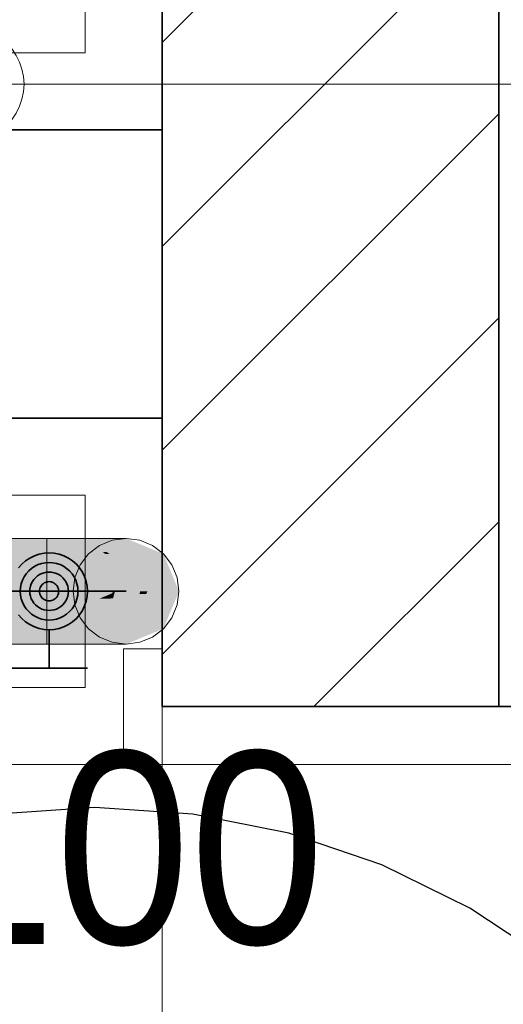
# Model space of a CAD drawing. Extents: x -223 to 557, y -138 to 606.
# Tile 41 of 256: x 16.58 to 21.61, y -0.57 to 9.67. Entities that reach past the tile are written whole.
import ezdxf
from ezdxf.lldxf.tags import DXFTag

# ---------------------------------------------------------------- set-up
doc = ezdxf.new("R2010")
doc.units = 0
doc.layers.get('0').update_dxf_attribs({"lineweight": 35})
for name, color, linetype, lineweight in [('0-Shading', 7, 'Continuous', 35), ('5_EG-BESTAND', 7, 'Continuous', 25), ('5_EG-HLSE', 7, 'Continuous', 25), ('5_EG-NEU', 7, 'Continuous', 25), ('5_EG-SCHRAFF-FILL', 7, 'Continuous', 25), ('5_EG-TÜRSTEMPEL', 7, 'Continuous', 25), ('H_Heizkoerpertext', 7, 'Continuous', 35)]:
    doc.layers.add(name, color=color, linetype=linetype, lineweight=lineweight)
for name, color, linetype, lineweight, true_color in [('H_Heizkoerper', 1, 'Continuous', 35, 0xff0000), ('H_Vorlauf', 1, 'Continuous', 35, 0xff0000), ('H_Vorlauf_Beschriftung_OG', 1, 'Continuous', 18, 0xff0000), ('H_Vorlauf_OG', 1, 'Continuous', 18, 0xff0000)]:
    doc.layers.add(name, color=color, linetype=linetype, lineweight=lineweight, true_color=true_color)
doc.styles.get("Standard").update_dxf_attribs({"font": 'arial.ttf'})
tags = doc.linetypes.add('ALL_S14', pattern=[0.002, 0.001, -0.001]).pattern_tags.tags
tags[6:7] = [DXFTag(74, 4), DXFTag(75, 0), DXFTag(340, '0'), DXFTag(46, 1.0), DXFTag(50, 0.0), DXFTag(44, 0.0), DXFTag(45, 0.0)]
tags[4:5] = [DXFTag(74, 4), DXFTag(75, 0), DXFTag(340, '0'), DXFTag(46, 1.0), DXFTag(50, 0.0), DXFTag(44, 0.0), DXFTag(45, 0.0)]
tags = doc.linetypes.add('PUNKT2_S9', pattern=[0.0005, 0, -0.0005]).pattern_tags.tags
tags[6:7] = [DXFTag(74, 4), DXFTag(75, 0), DXFTag(340, '0'), DXFTag(46, 1.0), DXFTag(50, 0.0), DXFTag(44, 0.0), DXFTag(45, 0.0)]
tags[4:5] = [DXFTag(74, 4), DXFTag(75, 0), DXFTag(340, '0'), DXFTag(46, 1.0), DXFTag(50, 0.0), DXFTag(44, 0.0), DXFTag(45, 0.0)]

# ---------------------------------------------------------------- blocks, each defined once
blk = doc.blocks.new('Shading-A07ALDT11N', base_point=(16.413, 8.964))
at = {"layer": '0-Shading', "color": 14, "true_color": 0xb00000}
for points in [[(16.86, 4.193), (13.882, 4.193), (16.86, 4.273)], [(13.882, 4.193), (16.86, 4.273), (13.882, 4.273)], [(17.123, 4.193), (16.86, 4.193), (17.073, 4.273)], [(16.86, 4.193), (17.073, 4.273), (16.86, 4.273)], [(13.882, 4.112), (16.86, 4.193), (13.882, 4.193)], [(13.882, 4.112), (16.86, 4.112), (16.86, 4.193)], [(17.13, 4.183), (17.123, 4.193), (16.86, 4.193)], [(16.86, 4.183), (17.13, 4.183), (16.86, 4.193)], [(16.86, 4.112), (17.174, 4.112), (16.86, 4.183)], [(17.174, 4.112), (16.86, 4.183), (17.13, 4.183)], [(13.882, 3.173), (16.86, 3.173), (13.882, 3.334)], [(16.86, 3.173), (13.882, 3.334), (16.86, 3.334)], [(16.86, 3.173), (17.073, 3.173), (16.86, 3.334)], [(17.073, 3.173), (16.86, 3.334), (17.174, 3.334)]]:
    blk.add_solid(points, dxfattribs=at)
at = {"layer": '0-Shading', "color": 14, "true_color": 0xac0000}
for points in [[(17.13, 4.183), (17.272, 4.273), (17.073, 4.273)], [(17.381, 4.183), (17.13, 4.183), (17.272, 4.273)], [(17.444, 4.131), (17.381, 4.183), (17.13, 4.183)], [(17.162, 4.131), (17.444, 4.131), (17.13, 4.183)], [(17.174, 4.112), (17.467, 4.112), (17.162, 4.131)], [(17.467, 4.112), (17.162, 4.131), (17.444, 4.131)], [(18.05, 3.723), (18.188, 3.723), (17.911, 4.112)], [(18.188, 3.723), (17.911, 4.112), (18.032, 4.112)], [(17.911, 3.334), (18.032, 3.334), (18.05, 3.723)], [(18.032, 3.334), (18.05, 3.723), (18.188, 3.723)], [(17.073, 3.173), (17.272, 3.173), (17.174, 3.334)], [(17.272, 3.173), (17.174, 3.334), (17.467, 3.334)]]:
    blk.add_solid(points, dxfattribs=at)
at = {"layer": '0-Shading', "color": 14, "true_color": 0xa60000}
for points in [[(17.485, 4.131), (17.444, 4.131), (17.272, 4.273)], [(17.513, 4.112), (17.718, 4.112), (17.272, 4.273)], [(17.718, 4.112), (17.272, 4.273), (17.443, 4.273)], [(17.513, 4.112), (17.485, 4.131), (17.444, 4.131)], [(17.467, 4.112), (17.513, 4.112), (17.444, 4.131)], [(17.272, 3.173), (17.443, 3.173), (17.467, 3.334)], [(17.443, 3.173), (17.467, 3.334), (17.718, 3.334)]]:
    blk.add_solid(points, dxfattribs=at)
at = {"layer": '0-Shading', "color": 14, "true_color": 0x9d0000}
for points in [[(17.718, 4.112), (17.911, 4.112), (17.443, 4.273)], [(17.911, 4.112), (17.443, 4.273), (17.574, 4.273)], [(17.443, 3.173), (17.574, 3.173), (17.718, 3.334)], [(17.574, 3.173), (17.718, 3.334), (17.911, 3.334)]]:
    blk.add_solid(points, dxfattribs=at)
at = {"layer": '0-Shading', "color": 14, "true_color": 0x920000}
for points in [[(17.911, 4.112), (18.032, 4.112), (17.574, 4.273)], [(18.032, 4.112), (17.574, 4.273), (17.657, 4.273)], [(17.574, 3.173), (17.657, 3.173), (17.911, 3.334)], [(17.657, 3.173), (17.911, 3.334), (18.032, 3.334)]]:
    blk.add_solid(points, dxfattribs=at)
at = {"layer": '0-Shading', "color": 16, "true_color": 0x850000}
for points in [[(18.032, 4.112), (18.074, 4.112), (17.657, 4.273)], [(18.074, 4.112), (17.657, 4.273), (17.685, 4.273)], [(17.657, 3.173), (17.685, 3.173), (18.032, 3.334)], [(17.685, 3.173), (18.032, 3.334), (18.074, 3.334)]]:
    blk.add_solid(points, dxfattribs=at)
at = {"layer": '0-Shading', "color": 1, "true_color": 0xf50000}
for points in [[(13.882, 3.723), (16.86, 3.723), (13.882, 4.112)], [(16.86, 3.723), (13.882, 4.112), (16.86, 4.112)], [(13.882, 3.527), (16.86, 3.527), (13.882, 3.723)], [(16.86, 3.527), (16.86, 3.723), (13.882, 3.723)], [(13.882, 3.334), (16.86, 3.334), (13.882, 3.527)], [(16.86, 3.334), (13.882, 3.527), (16.86, 3.527)]]:
    blk.add_solid(points, dxfattribs=at)
at = {"layer": '0-Shading', "color": 1, "true_color": 0xf40000}
for points in [[(16.86, 3.723), (17.216, 3.723), (16.86, 4.112)], [(17.216, 3.723), (16.86, 4.112), (17.174, 4.112)], [(17.198, 3.558), (16.86, 3.558), (17.216, 3.723)], [(16.86, 3.558), (17.216, 3.723), (16.86, 3.723)], [(16.86, 3.527), (17.195, 3.527), (17.198, 3.558)], [(16.86, 3.527), (17.198, 3.558), (16.86, 3.558)], [(16.86, 3.334), (17.174, 3.334), (16.86, 3.527)], [(17.174, 3.334), (16.86, 3.527), (17.195, 3.527)]]:
    blk.add_solid(points, dxfattribs=at)
at = {"layer": '0-Shading', "color": 1, "true_color": 0xec0000}
for points in [[(17.216, 3.723), (17.547, 3.723), (17.174, 4.112)], [(17.547, 3.723), (17.174, 4.112), (17.467, 4.112)], [(17.198, 3.558), (17.543, 3.703), (17.213, 3.703)], [(17.543, 3.703), (17.213, 3.703), (17.547, 3.723)], [(17.213, 3.703), (17.547, 3.723), (17.216, 3.723)], [(17.532, 3.651), (17.42, 3.651), (17.543, 3.703)], [(17.198, 3.558), (17.513, 3.558), (17.532, 3.651)], [(17.198, 3.558), (17.518, 3.647), (17.41, 3.647)], [(17.518, 3.647), (17.41, 3.647), (17.532, 3.651)], [(17.41, 3.647), (17.532, 3.651), (17.42, 3.651)], [(17.174, 3.334), (17.467, 3.334), (17.198, 3.558)], [(17.467, 3.334), (17.198, 3.558), (17.513, 3.558)]]:
    blk.add_solid(points, dxfattribs=at)
at = {"layer": '0-Shading', "color": 12, "true_color": 0xdd0000}
for points in [[(17.547, 3.723), (17.832, 3.723), (17.467, 4.112)], [(17.832, 3.723), (17.467, 4.112), (17.718, 4.112)], [(17.551, 3.654), (17.533, 3.654), (17.564, 3.703)], [(17.533, 3.654), (17.564, 3.703), (17.543, 3.703)], [(17.564, 3.703), (17.543, 3.703), (17.569, 3.723)], [(17.543, 3.703), (17.569, 3.723), (17.547, 3.723)], [(17.551, 3.654), (17.812, 3.654), (17.824, 3.696)], [(17.551, 3.654), (17.824, 3.696), (17.562, 3.696)], [(17.824, 3.696), (17.562, 3.696), (17.832, 3.723)], [(17.562, 3.696), (17.832, 3.723), (17.569, 3.723)], [(17.467, 3.334), (17.718, 3.334), (17.551, 3.654)], [(17.467, 3.334), (17.55, 3.651), (17.532, 3.651)], [(17.55, 3.651), (17.532, 3.651), (17.551, 3.654)], [(17.532, 3.651), (17.551, 3.654), (17.533, 3.654)], [(17.718, 3.334), (17.551, 3.654), (17.812, 3.654)]]:
    blk.add_solid(points, dxfattribs=at)
at = {"layer": '0-Shading', "color": 12, "true_color": 0xc70000}
for points in [[(17.832, 3.723), (18.05, 3.723), (17.718, 4.112)], [(18.05, 3.723), (17.718, 4.112), (17.911, 4.112)], [(17.718, 3.334), (17.911, 3.334), (17.908, 3.723)], [(17.718, 3.334), (17.895, 3.696), (17.824, 3.696)], [(17.895, 3.696), (17.824, 3.696), (17.908, 3.723)], [(17.824, 3.696), (17.908, 3.723), (17.832, 3.723)], [(17.911, 3.334), (17.908, 3.723), (18.05, 3.723)]]:
    blk.add_solid(points, dxfattribs=at)
at = {"layer": '0-Shading', "color": 14, "true_color": 0x8e0000}
for points in [[(18.188, 3.723), (18.235, 3.723), (18.032, 4.112)], [(18.235, 3.723), (18.032, 4.112), (18.074, 4.112)], [(18.032, 3.334), (18.074, 3.334), (18.188, 3.723)], [(18.074, 3.334), (18.188, 3.723), (18.235, 3.723)]]:
    blk.add_solid(points, dxfattribs=at)
blk = doc.blocks.new('Referenz-A07ALDUO1N', base_point=(-167.675, -99.33))
at = {"layer": '5_EG-BESTAND', "color": 0, "linetype": 'ALL_S14', "lineweight": 13, "ltscale": 0.13}
blk.add_line((18.06, 142.627), (18.06, -52.993), dxfattribs=at)
at = {"layer": '5_EG-HLSE', "color": 0, "lineweight": 13}
for p, q in [((17.26, 9.323), (17.26, 18.523)), ((15.26, 9.323), (17.26, 9.323)), ((-3.9, 4.723), (17.26, 4.723)), ((17.26, 2.723), (17.26, 4.723)), ((-3.9, 2.723), (17.26, 2.723))]:
    blk.add_line(p, q, dxfattribs=at)
at = {"layer": '5_EG-NEU', "color": 0, "lineweight": 35}
for p, q in [((18.06, 18.957), (18.06, 5.523)), ((21.56, 18.957), (21.56, 2.523)), ((-29.767, 8.523), (18.06, 8.523)), ((-14.567, 5.523), (18.06, 5.523)), ((18.06, 5.523), (18.06, 2.523)), ((22.86, 2.523), (18.06, 2.523))]:
    blk.add_line(p, q, dxfattribs=at)
at = {"layer": '5_EG-NEU', "color": 0, "lineweight": 13}
for p, q in [((17.66, 3.123), (17.66, 1.923)), ((18.06, 3.123), (17.66, 3.123)), ((18.06, 2.523), (18.06, 3.123)), ((22.86, 2.523), (18.06, 2.523)), ((17.66, 1.923), (1.16, 1.923)), ((17.66, 1.923), (23.26, 1.923))]:
    blk.add_line(p, q, dxfattribs=at)
at = {"layer": '5_EG-NEU', "color": 0, "linetype": 'PUNKT2_S9', "lineweight": 13, "ltscale": 0.13}
blk.add_line((18.06, 1.923), (18.06, -14.577), dxfattribs=at)
at = {"layer": '5_EG-SCHRAFF-FILL', "color": 0, "lineweight": 13}
for p, q in [((18.064, 9.435), (21.56, 12.931)), ((18.063, 7.312), (21.56, 10.809)), ((18.061, 5.19), (21.56, 8.688)), ((18.06, 3.067), (21.56, 6.567)), ((19.637, 2.523), (21.56, 4.445))]:
    blk.add_line(p, q, dxfattribs=at)
at = {"layer": '5_EG-TÜRSTEMPEL', "color": 0, "lineweight": -2}
for p, q in [((17.36, 1.473), (16.342, 1.406)), ((18.378, 1.406), (17.36, 1.473)), ((19.378, 1.207), (18.378, 1.406)), ((20.345, 0.879), (19.378, 1.207)), ((21.26, 0.428), (20.345, 0.879)), ((22.108, -0.139), (21.26, 0.428))]:
    blk.add_line(p, q, dxfattribs=at)
blk = doc.blocks.new('Heizkörper-A07ALDVG1N', base_point=(-9.89, -1.343))
at = {"layer": 'H_Vorlauf', "color": 0, "linetype": 'ByBlock', "lineweight": -2, "ltscale": 0.35}
for p, q in [((16.781, 4.109), (16.732, 4.092)), ((16.832, 4.12), (16.781, 4.109)), ((16.885, 4.123), (16.832, 4.12)), ((16.937, 4.12), (16.885, 4.123)), ((16.988, 4.109), (16.937, 4.12)), ((17.038, 4.092), (16.988, 4.109)), ((16.602, 4.006), (16.567, 3.966)), ((16.641, 4.04), (16.602, 4.006)), ((16.685, 4.069), (16.641, 4.04)), ((16.732, 4.092), (16.685, 4.069)), ((16.77, 4), (16.735, 3.983)), ((16.807, 4.013), (16.77, 4)), ((16.846, 4.02), (16.807, 4.013)), ((16.885, 4.023), (16.846, 4.02)), ((16.924, 4.02), (16.885, 4.023)), ((16.962, 4.013), (16.924, 4.02)), ((17, 4), (16.962, 4.013)), ((17.035, 3.983), (17, 4)), ((17.085, 4.069), (17.038, 4.092)), ((17.128, 4.04), (17.085, 4.069)), ((17.168, 4.006), (17.128, 4.04)), ((17.202, 3.966), (17.168, 4.006)), ((16.647, 3.906), (16.625, 3.873)), ((16.673, 3.935), (16.647, 3.906)), ((16.702, 3.961), (16.673, 3.935)), ((16.735, 3.983), (16.702, 3.961)), ((16.785, 3.896), (16.763, 3.882)), ((16.808, 3.908), (16.785, 3.896)), ((16.833, 3.916), (16.808, 3.908)), ((16.859, 3.921), (16.833, 3.916)), ((16.885, 3.923), (16.859, 3.921)), ((16.911, 3.921), (16.885, 3.923)), ((16.936, 3.916), (16.911, 3.921)), ((16.961, 3.908), (16.936, 3.916)), ((16.985, 3.896), (16.961, 3.908)), ((17.006, 3.882), (16.985, 3.896)), ((17.067, 3.961), (17.035, 3.983)), ((17.097, 3.935), (17.067, 3.961)), ((17.123, 3.906), (17.097, 3.935)), ((17.145, 3.873), (17.123, 3.906)), ((17.231, 3.923), (17.202, 3.966)), ((17.254, 3.876), (17.231, 3.923)), ((16.595, 3.801), (16.587, 3.762)), ((16.608, 3.838), (16.595, 3.801)), ((16.625, 3.873), (16.608, 3.838)), ((16.7, 3.799), (16.692, 3.775)), ((16.711, 3.823), (16.7, 3.799)), ((16.726, 3.845), (16.711, 3.823)), ((16.743, 3.864), (16.726, 3.845)), ((16.763, 3.882), (16.743, 3.864)), ((16.814, 3.794), (16.805, 3.784)), ((16.824, 3.802), (16.814, 3.794)), ((16.835, 3.81), (16.824, 3.802)), ((16.846, 3.815), (16.835, 3.81)), ((16.859, 3.82), (16.846, 3.815)), ((16.872, 3.822), (16.859, 3.82)), ((16.885, 3.823), (16.872, 3.822)), ((16.898, 3.822), (16.885, 3.823)), ((16.911, 3.82), (16.898, 3.822)), ((16.923, 3.815), (16.911, 3.82)), ((16.935, 3.81), (16.923, 3.815)), ((16.946, 3.802), (16.935, 3.81)), ((16.955, 3.794), (16.946, 3.802)), ((16.964, 3.784), (16.955, 3.794)), ((17.026, 3.864), (17.006, 3.882)), ((17.043, 3.845), (17.026, 3.864)), ((17.058, 3.823), (17.043, 3.845)), ((17.069, 3.799), (17.058, 3.823)), ((17.078, 3.775), (17.069, 3.799)), ((17.162, 3.838), (17.145, 3.873)), ((17.174, 3.801), (17.162, 3.838)), ((17.182, 3.762), (17.174, 3.801)), ((17.271, 3.826), (17.254, 3.876)), ((17.281, 3.775), (17.271, 3.826)), ((16.085, 3.723), (17.685, 3.723)), ((16.587, 3.762), (16.585, 3.723)), ((16.585, 3.723), (16.587, 3.684)), ((16.686, 3.749), (16.685, 3.723)), ((16.685, 3.723), (16.686, 3.697)), ((16.692, 3.775), (16.686, 3.749)), ((16.686, 3.697), (16.692, 3.671)), ((16.786, 3.736), (16.785, 3.723)), ((16.785, 3.723), (16.786, 3.71)), ((16.788, 3.749), (16.786, 3.736)), ((16.786, 3.71), (16.788, 3.697)), ((16.792, 3.761), (16.788, 3.749)), ((16.788, 3.697), (16.792, 3.685)), ((16.798, 3.773), (16.792, 3.761)), ((16.805, 3.784), (16.798, 3.773)), ((16.971, 3.773), (16.964, 3.784)), ((16.977, 3.761), (16.971, 3.773)), ((16.981, 3.749), (16.977, 3.761)), ((16.977, 3.685), (16.981, 3.697)), ((16.984, 3.736), (16.981, 3.749)), ((16.981, 3.697), (16.984, 3.71)), ((16.985, 3.723), (16.984, 3.736)), ((16.984, 3.71), (16.985, 3.723)), ((17.083, 3.749), (17.078, 3.775)), ((17.078, 3.671), (17.083, 3.697)), ((17.085, 3.723), (17.083, 3.749)), ((17.083, 3.697), (17.085, 3.723)), ((17.185, 3.723), (17.182, 3.762)), ((17.182, 3.684), (17.185, 3.723)), ((17.285, 3.723), (17.281, 3.775)), ((17.281, 3.671), (17.285, 3.723)), ((16.587, 3.684), (16.595, 3.645)), ((16.595, 3.645), (16.608, 3.608)), ((16.608, 3.608), (16.625, 3.573)), ((16.692, 3.671), (16.7, 3.646)), ((16.7, 3.646), (16.711, 3.623)), ((16.711, 3.623), (16.726, 3.601)), ((16.726, 3.601), (16.743, 3.582)), ((16.792, 3.685), (16.798, 3.673)), ((16.798, 3.673), (16.805, 3.662)), ((16.805, 3.662), (16.814, 3.652)), ((16.814, 3.652), (16.824, 3.644)), ((16.824, 3.644), (16.835, 3.636)), ((16.835, 3.636), (16.846, 3.631)), ((16.846, 3.631), (16.859, 3.626)), ((16.859, 3.626), (16.872, 3.624)), ((16.872, 3.624), (16.885, 3.623)), ((16.885, 3.623), (16.898, 3.624)), ((16.898, 3.624), (16.911, 3.626)), ((16.911, 3.626), (16.923, 3.631)), ((16.923, 3.631), (16.935, 3.636)), ((16.935, 3.636), (16.946, 3.644)), ((16.946, 3.644), (16.955, 3.652)), ((16.955, 3.652), (16.964, 3.662)), ((16.964, 3.662), (16.971, 3.673)), ((16.971, 3.673), (16.977, 3.685)), ((17.026, 3.582), (17.043, 3.601)), ((17.043, 3.601), (17.058, 3.623)), ((17.058, 3.623), (17.069, 3.646)), ((17.069, 3.646), (17.078, 3.671)), ((17.145, 3.573), (17.162, 3.608)), ((17.162, 3.608), (17.174, 3.645)), ((17.174, 3.645), (17.182, 3.684)), ((17.254, 3.57), (17.271, 3.619)), ((17.271, 3.619), (17.281, 3.671)), ((16.625, 3.573), (16.647, 3.54)), ((16.647, 3.54), (16.673, 3.511)), ((16.673, 3.511), (16.702, 3.485)), ((16.702, 3.485), (16.735, 3.463)), ((16.743, 3.582), (16.763, 3.564)), ((16.763, 3.564), (16.785, 3.55)), ((16.785, 3.55), (16.808, 3.538)), ((16.808, 3.538), (16.833, 3.53)), ((16.833, 3.53), (16.859, 3.525)), ((16.859, 3.525), (16.885, 3.523)), ((16.885, 3.523), (16.911, 3.525)), ((16.911, 3.525), (16.936, 3.53)), ((16.936, 3.53), (16.961, 3.538)), ((16.961, 3.538), (16.985, 3.55)), ((16.985, 3.55), (17.006, 3.564)), ((17.006, 3.564), (17.026, 3.582)), ((17.035, 3.463), (17.067, 3.485)), ((17.067, 3.485), (17.097, 3.511)), ((17.097, 3.511), (17.123, 3.54)), ((17.123, 3.54), (17.145, 3.573)), ((17.202, 3.479), (17.231, 3.523)), ((17.231, 3.523), (17.254, 3.57)), ((16.567, 3.479), (16.602, 3.44)), ((16.602, 3.44), (16.641, 3.406)), ((16.641, 3.406), (16.685, 3.377)), ((16.735, 3.463), (16.77, 3.446)), ((16.77, 3.446), (16.807, 3.433)), ((16.807, 3.433), (16.846, 3.425)), ((16.846, 3.425), (16.885, 3.423)), ((16.885, 3.423), (16.924, 3.425)), ((16.924, 3.425), (16.962, 3.433)), ((16.962, 3.433), (17, 3.446)), ((17, 3.446), (17.035, 3.463)), ((17.085, 3.377), (17.128, 3.406)), ((17.128, 3.406), (17.168, 3.44)), ((17.168, 3.44), (17.202, 3.479)), ((16.685, 3.377), (16.732, 3.353)), ((16.732, 3.353), (16.781, 3.337)), ((16.781, 3.337), (16.832, 3.326)), ((16.832, 3.326), (16.885, 3.323)), ((16.885, 3.323), (16.937, 3.326)), ((16.885, 3.323), (16.885, 2.923)), ((16.937, 3.326), (16.988, 3.337)), ((16.988, 3.337), (17.038, 3.353)), ((17.038, 3.353), (17.085, 3.377)), ((17.285, 2.923), (16.485, 2.923))]:
    blk.add_line(p, q, dxfattribs=at)
at = {"layer": 'H_Heizkoerpertext', "linetype": 'ByBlock', "lineweight": -2, "ltscale": 0.35, "insert": (-8.49, 2.056), "char_height": 2, "attachment_point": 1}
blk.add_mtext('{\\W0.9;\\fArial;Charleston 900 1058 100}', dxfattribs=at)
blk = doc.blocks.new('Rohr - 1703-A07ALDXM1N', base_point=(13.057, 3.723))
at = {"color": 0, "linetype": 'ByBlock', "lineweight": -2, "ltscale": 0.18}
for p, q in [((13.057, 3.723), (13.057, 8.997)), ((17.685, 3.723), (13.057, 3.723))]:
    blk.add_line(p, q, dxfattribs=at)
blk = doc.blocks.new('Bauteilbeschriftung-A07ALE361N', base_point=(14.54, -11.003))
at = {"color": 0, "linetype": 'ByBlock', "lineweight": -2, "ltscale": 0.18}
blk.add_line((25.78, 8.997), (14.54, 8.997), dxfattribs=at)
blk = doc.blocks.new('T-Stück-A07ALE3A1N', base_point=(15.424, 8.397))
at = {"color": 0, "lineweight": -2}
for p, q in [((15.794, 9.552), (15.724, 9.517)), ((15.869, 9.577), (15.794, 9.552)), ((15.945, 9.592), (15.869, 9.577)), ((16.024, 9.597), (15.945, 9.592)), ((16.102, 9.592), (16.024, 9.597)), ((16.179, 9.577), (16.102, 9.592)), ((16.253, 9.552), (16.179, 9.577)), ((16.324, 9.517), (16.253, 9.552)), ((15.6, 9.422), (15.548, 9.363)), ((15.659, 9.473), (15.6, 9.422)), ((15.724, 9.517), (15.659, 9.473)), ((16.389, 9.473), (16.324, 9.517)), ((16.448, 9.422), (16.389, 9.473)), ((16.5, 9.363), (16.448, 9.422)), ((15.548, 9.363), (15.504, 9.297)), ((16.543, 9.297), (16.5, 9.363)), ((15.469, 9.227), (15.444, 9.153)), ((15.504, 9.297), (15.469, 9.227)), ((16.578, 9.227), (16.543, 9.297)), ((16.603, 9.153), (16.578, 9.227)), ((15.444, 9.153), (15.429, 9.076)), ((16.619, 9.076), (16.603, 9.153)), ((15.429, 9.076), (15.424, 8.997)), ((16.624, 8.997), (16.619, 9.076)), ((15.424, 8.997), (15.429, 8.919)), ((15.429, 8.919), (15.444, 8.842)), ((16.603, 8.842), (16.619, 8.919)), ((16.619, 8.919), (16.624, 8.997)), ((15.444, 8.842), (15.469, 8.768)), ((16.578, 8.768), (16.603, 8.842)), ((15.469, 8.768), (15.504, 8.697)), ((16.543, 8.697), (16.578, 8.768)), ((15.504, 8.697), (15.548, 8.632)), ((15.548, 8.632), (15.6, 8.573)), ((16.448, 8.573), (16.5, 8.632)), ((16.5, 8.632), (16.543, 8.697)), ((15.6, 8.573), (15.659, 8.521)), ((15.659, 8.521), (15.724, 8.478)), ((16.324, 8.478), (16.389, 8.521)), ((16.389, 8.521), (16.448, 8.573)), ((15.724, 8.478), (15.794, 8.443)), ((15.794, 8.443), (15.869, 8.418)), ((15.869, 8.418), (15.945, 8.402)), ((15.945, 8.402), (16.024, 8.397)), ((16.024, 8.397), (16.102, 8.402)), ((16.102, 8.402), (16.179, 8.418)), ((16.179, 8.418), (16.253, 8.443)), ((16.253, 8.443), (16.324, 8.478))]:
    blk.add_line(p, q, dxfattribs=at)
blk = doc.blocks.new('Geometrie-A07ALE4S1N', base_point=(-44.203, 3.173))
at = {"layer": 'H_Vorlauf_OG'}
for p, q in [((16.86, 4.273), (13.882, 4.273)), ((16.86, 4.254), (16.86, 4.273)), ((16.86, 4.273), (16.86, 4.254)), ((17.073, 4.273), (16.86, 4.273)), ((16.86, 4.273), (16.86, 3.951)), ((16.86, 4.199), (16.86, 4.254)), ((16.86, 4.254), (16.86, 4.199)), ((16.86, 4.112), (16.86, 4.199)), ((16.86, 4.199), (16.86, 4.112)), ((17.272, 4.273), (17.073, 4.273)), ((17.443, 4.273), (17.272, 4.273)), ((17.296, 4.112), (17.41, 4.199)), ((17.41, 4.199), (17.296, 4.112)), ((17.41, 4.199), (17.542, 4.254)), ((17.542, 4.254), (17.41, 4.199)), ((17.574, 4.273), (17.443, 4.273)), ((17.542, 4.254), (17.685, 4.273)), ((17.685, 4.273), (17.542, 4.254)), ((17.657, 4.273), (17.574, 4.273)), ((17.685, 4.273), (17.657, 4.273)), ((17.685, 4.273), (17.827, 4.254)), ((17.827, 4.254), (17.685, 4.273)), ((17.827, 4.254), (17.96, 4.199)), ((17.96, 4.199), (17.827, 4.254)), ((17.96, 4.199), (18.074, 4.112)), ((18.074, 4.112), (17.96, 4.199)), ((16.86, 3.998), (16.86, 4.112)), ((16.86, 4.112), (16.86, 3.998)), ((17.208, 3.998), (17.296, 4.112)), ((17.296, 4.112), (17.208, 3.998)), ((18.074, 4.112), (18.161, 3.998)), ((18.161, 3.998), (18.074, 4.112)), ((16.86, 3.865), (16.86, 3.998)), ((16.86, 3.998), (16.86, 3.865)), ((17.153, 3.865), (17.208, 3.998)), ((17.208, 3.998), (17.153, 3.865)), ((18.161, 3.998), (18.216, 3.865)), ((18.216, 3.865), (18.161, 3.998)), ((16.86, 3.951), (16.86, 3.495)), ((16.86, 3.723), (16.86, 3.865)), ((16.86, 3.865), (16.86, 3.723)), ((17.135, 3.723), (17.153, 3.865)), ((17.153, 3.865), (17.135, 3.723)), ((18.216, 3.865), (18.235, 3.723)), ((18.235, 3.723), (18.216, 3.865)), ((16.86, 3.723), (16.86, 3.581)), ((16.86, 3.581), (16.86, 3.723)), ((17.153, 3.581), (17.135, 3.723)), ((17.135, 3.723), (17.153, 3.581)), ((18.235, 3.723), (18.216, 3.581)), ((18.216, 3.581), (18.235, 3.723)), ((16.86, 3.581), (16.86, 3.448)), ((16.86, 3.448), (16.86, 3.581)), ((16.86, 3.495), (16.86, 3.173)), ((17.208, 3.448), (17.153, 3.581)), ((17.153, 3.581), (17.208, 3.448)), ((18.216, 3.581), (18.161, 3.448)), ((18.161, 3.448), (18.216, 3.581)), ((16.86, 3.448), (16.86, 3.334)), ((16.86, 3.334), (16.86, 3.448)), ((17.296, 3.334), (17.208, 3.448)), ((17.208, 3.448), (17.296, 3.334)), ((18.161, 3.448), (18.074, 3.334)), ((18.074, 3.334), (18.161, 3.448)), ((16.86, 3.334), (16.86, 3.247)), ((16.86, 3.247), (16.86, 3.334)), ((17.41, 3.247), (17.296, 3.334)), ((17.296, 3.334), (17.41, 3.247)), ((18.074, 3.334), (17.96, 3.247)), ((17.96, 3.247), (18.074, 3.334)), ((16.86, 3.247), (16.86, 3.192)), ((16.86, 3.192), (16.86, 3.247)), ((16.86, 3.192), (16.86, 3.173)), ((16.86, 3.173), (16.86, 3.192)), ((17.542, 3.192), (17.41, 3.247)), ((17.41, 3.247), (17.542, 3.192)), ((17.685, 3.173), (17.542, 3.192)), ((17.542, 3.192), (17.685, 3.173)), ((17.827, 3.192), (17.685, 3.173)), ((17.685, 3.173), (17.827, 3.192)), ((17.96, 3.247), (17.827, 3.192)), ((17.827, 3.192), (17.96, 3.247)), ((13.882, 3.173), (16.86, 3.173)), ((17.073, 3.173), (16.86, 3.173)), ((17.272, 3.173), (17.073, 3.173)), ((17.443, 3.173), (17.272, 3.173)), ((17.574, 3.173), (17.443, 3.173)), ((17.657, 3.173), (17.574, 3.173)), ((17.685, 3.173), (17.657, 3.173))]:
    blk.add_line(p, q, dxfattribs=at)

msp = doc.modelspace()

# ---------------------------------------------------------------- block references
at = {"color": 251, "lineweight": 25, "ltscale": 0.25, "true_color": 0x585858}
msp.add_blockref('Referenz-A07ALDUO1N', (-167.675, -99.33), dxfattribs=at)
at = {"linetype": 'Continuous', "ltscale": 0.35}
msp.add_blockref('Geometrie-A07ALE4S1N', (-44.203, 3.173), dxfattribs=at)
msp.add_blockref('Shading-A07ALDT11N', (16.413, 8.964))
at = {"layer": 'H_Heizkoerper', "ltscale": 0.35}
msp.add_blockref('Heizkörper-A07ALDVG1N', (-9.89, -1.343), dxfattribs=at)
at = {"layer": 'H_Vorlauf_Beschriftung_OG', "ltscale": 0.18}
msp.add_blockref('Bauteilbeschriftung-A07ALE361N', (14.54, -11.003), dxfattribs=at)
at = {"layer": 'H_Vorlauf_OG', "ltscale": 0.18}
for name, p in [('T-Stück-A07ALE3A1N', (15.424, 8.397)), ('Rohr - 1703-A07ALDXM1N', (13.057, 3.723))]:
    msp.add_blockref(name, p, dxfattribs=at)

doc.saveas('drawing.dxf')
